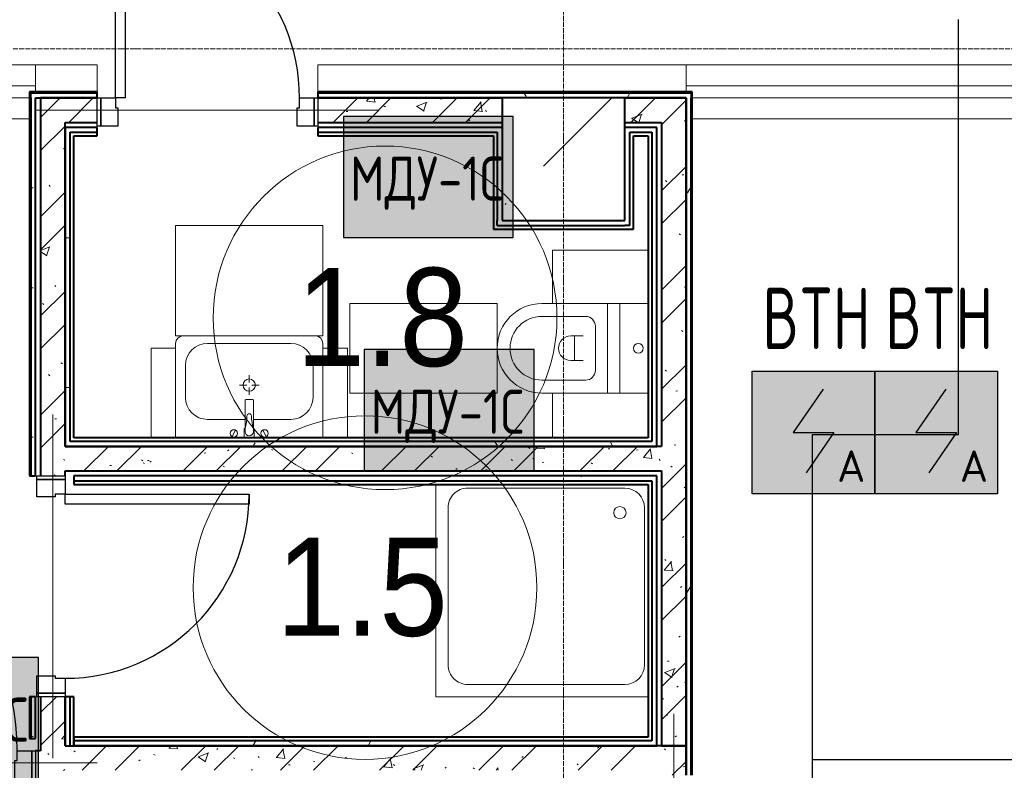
# Model space of a CAD drawing. Header units: millimetres. Extents: x -135639 to 224623, y -383017 to -59102.
# Tile 62 of 256: x 35980 to 39991, y -287056 to -283997. Entities that reach past the tile are written whole.
import ezdxf
from ezdxf.enums import TextEntityAlignment as Align

# ---------------------------------------------------------------- set-up
doc = ezdxf.new("R2010")
doc.units = ezdxf.units.MM
doc.linetypes.add('CONTINOUS', pattern=[0])
doc.linetypes.add('Линия сетки', pattern=[25, 20, -2.5, 0, -2.5])
for name, color, linetype, lineweight in [('A-000-M_MASS', 7, 'Continuous', 18), ('A-010-A_ROOM', 7, 'Continuous', 20), ('A-200-M_WALL', 7, 'Continuous', 18), ('A-200-M_WALL_INT', 7, 'Continuous', 18), ('A-200-M_WALL_PAT', 7, 'Continuous', 40), ('A-325-M_DOOR', 7, 'Continuous', 18), ('A-325-M_DOOR__FRAME', 7, 'Continuous', 30), ('A-325-M_DOOR_PANEL', 7, 'Continuous', 30), ('A-700-M_FFE', 7, 'Continuous', 18), ('M-520-M_DRAINAGE_FW', 7, 'Continuous', 18), ('S-280-M_COLUMN', 7, 'Continuous', 18), ('S-280-M_STRUCT_FRAME', 7, 'Continuous', 18), ('Z-030-M_GRID', 7, 'Continuous', 9), ('Арматура воздуховодов', 7, 'Continuous', 18), ('ОС', 5, 'Continuous', 25), ('ПС', 7, 'Continuous', 40), ('СС-011-ПОЖ-СИГНАЛИЗАЦИЯ', 1, 'Continuous', 30)]:
    doc.layers.add(name, color=color, linetype=linetype, lineweight=lineweight)
doc.layers.add('ССПС', color=5, linetype='Continuous')
doc.styles.add('1111', font='isocpeur.ttf')
doc.styles.add('Arial_2', font='arial.ttf', dxfattribs={"width": 0.9, "height": 400})
pattern_1 = [(50, (0, 0), (437.2423, -38.2536), [45.72, -502.92]), (355, (0, 0), (-84.5828, 458.5367), [36.576, -402.336]), (100.451, (36.44, -3.2), (352.662, 420.2802), [38.856, -427.416]), (46.184, (0, 121.9), (650.59, -100.9033), [68.58, -754.38]), (96.636, (54.2, 113.5), (569.766, 593.8263), [58.284, -641.125]), (351.184, (0, 121.9), (569.7716, 593.8214), [54.864, -603.504]), (21, (60.96, 91.44), (363.875, -245.4366), [45.72, -502.92]), (326, (60.96, 91.44), (148.3253, 442.0518), [36.576, -402.336]), (71.451, (91.3, 71), (512.201, 196.6115), [38.856, -427.416]), (37.5, (0, 0), (7.41278, 202.9318), [6.706, -390.754, 6.706, -401.726, -403.86]), (37.5, (0, 0), (7.41278, 202.9318), [-805.891, 6.706, -397.154]), (7.5, (0, 0), (160.36715, 240.43305), [6.706, -226.162, 6.706, -381.61, -153.924]), (7.5, (0, 0), (160.36715, 240.43305), [-621.182, 6.706, -147.218]), (327.5, (-135.94, 0), (325.41783, -13.7491), [6.706, -145.694, 6.706, -468.782, -630.936]), (327.5, (-135.94, 0), (325.41783, -13.7491), [-627.888, 6.706, -624.23]), (317.5, (-196.9, 0), (355.51, 61.0244), [6.706, -191.414, 6.706, -309.067, -448.056]), (317.5, (-196.9, 0), (355.51, 61.0244), [-513.893, 6.706, -441.35])]
pattern_2 = [(45, (0, 0), (-202.0558, 202.0558), []), (45, (134.7, 0), (-202.0558, 202.0558), [])]
pattern_3 = [(0, (0, 0), (812.8, 203.2), [67.056, -542.544, 67.056, -542.544, -3251.2]), (0, (0, 0), (812.8, 203.2), [-1219.2, 67.056, -1152.144, 67.056, -542.544, -1422.4]), (0, (0, 0), (812.8, 203.2), [-3048, 67.056, -339.344, 67.056, -948.944]), (120, (304.8, 101.6), (-582.37636, 602.30545), [67.056, -542.544, 67.056, -542.544, -3251.2]), (120, (304.8, 101.6), (-582.37636, 602.30545), [-1219.2, 67.056, -1152.144, 67.056, -542.544, -1422.4]), (120, (304.8, 101.6), (-582.37636, 602.30545), [-3048, 67.056, -339.344, 67.056, -948.944]), (240, (406.4, 508), (-230.42364, -805.50545), [67.056, -542.544, 67.056, -542.544, -3251.2]), (240, (406.4, 508), (-230.42364, -805.50545), [-1219.2, 67.056, -1152.144, 67.056, -542.544, -1422.4]), (240, (406.4, 508), (-230.42364, -805.50545), [-3048, 67.056, -339.344, 67.056, -948.944])]

# ---------------------------------------------------------------- blocks, each defined once
blk = doc.blocks.new('101_Дверь_Однопольная - _ПЧ_Мет_700х2000_Служеб помещения_EI30_Пр-4441080-B2_-11_400_')
at = {"layer": 'A-325-M_DOOR', "color": 253, "lineweight": 30, "true_color": 0xaaaaaa}
for p, q in [((-450, 50), (-435, 50)), ((-450, -65), (-450, 50)), ((-435, 50), (-435, -65)), ((435, -65), (435, 50)), ((435, 50), (450, 50)), ((450, 50), (450, -65)), ((-435, -65), (-450, -65)), ((450, -65), (435, -65))]:
    blk.add_line(p, q, dxfattribs=at)
at = {"layer": 'A-325-M_DOOR__FRAME', "color": 253, "true_color": 0xaaaaaa}
for p, q in [((-435, 50), (-375, 50)), ((-435, -65), (-435, 50)), ((-375, 50), (-375, 10)), ((375, 50), (435, 50)), ((375, 10), (375, 50)), ((435, 50), (435, -65)), ((-375, 10), (-365, 10)), ((-365, 10), (-365, -65)), ((365, 10), (375, 10)), ((365, -65), (365, 10)), ((-365, -65), (-435, -65)), ((435, -65), (365, -65))]:
    blk.add_line(p, q, dxfattribs=at)
at = {"layer": 'A-325-M_DOOR_PANEL', "color": 253, "true_color": 0xaaaaaa}
for p, q in [((-375, 800), (-335, 800)), ((-375, 50), (-375, 800)), ((-335, 800), (-335, 50)), ((-335, 50), (-375, 50))]:
    blk.add_line(p, q, dxfattribs=at)
blk.add_arc((-375, 50), 750, 0, 90, dxfattribs=at)
blk = doc.blocks.new('MR_Унитаз напольный - Санузел с ванной-2663540-B2_-11_400_')
at = {"layer": 'M-520-M_DRAINAGE_FW', "color": 253, "true_color": 0xaaaaaa}
for p, q in [((-182.5, 0), (-182.5, 267.5)), ((-130, 267.5), (-130, 90)), ((130, 90), (130, 267.5)), ((182.5, 267.5), (182.5, 0)), ((-50, 150), (-50, 100)), ((-50, 135), (50, 135)), ((50, 100), (50, 150)), ((-90, 50), (90, 50)), ((182.5, 0), (-182.5, 0)), ((-182.5, -50), (-182.5, 0)), ((-182.5, 0), (182.5, 0)), ((182.5, 0), (182.5, -50)), ((-182.5, -50), (182.5, -50)), ((-182.5, -165), (-182.5, -50)), ((182.5, -50), (-182.5, -50)), ((182.5, -50), (182.5, -165))]:
    blk.add_line(p, q, dxfattribs=at)
for centre, radius, start, end in [((0, 267.5), 182.5, 0, 180), ((0, 267.5), 130, 360, 180), ((0, 150), 50, 360, 180), ((-90, 90), 40, 180, 270), ((90, 90), 40, 270, 360), ((0, -125), 20, 360, 180), ((0, -125), 20, 180, 360)]:
    blk.add_arc(centre, radius, start, end, dxfattribs=at)
blk = doc.blocks.new('MR_Зона обслуживания - MR_Зона обслуживания-2663541-B2_-11_400_')
at = {"layer": 'A-700-M_FFE', "color": 253, "lineweight": 9, "true_color": 0xaaaaaa}
for p, q in [((182.5, 600), (-182.5, 600)), ((-182.5, 600), (-182.5, 0)), ((182.5, 0), (182.5, 600)), ((-182.5, 0), (182.5, 0))]:
    blk.add_line(p, q, dxfattribs=at)
blk = doc.blocks.new('MR_Зона обслуживания - MR_Зона обслуживания-2663542-B2_-11_400_')
at = {"layer": 'A-700-M_FFE', "color": 253, "lineweight": 9, "true_color": 0xaaaaaa}
for p, q in [((108.75, 425), (-108.75, 425)), ((108.75, 35), (108.75, 425))]:
    blk.add_line(p, q, dxfattribs=at)
blk = doc.blocks.new('MR_Зона обслуживания - MR_Зона обслуживания-V34-B2_-11_400_')
at = {"layer": 'A-700-M_FFE', "color": 253, "lineweight": 9, "true_color": 0xaaaaaa}
blk.add_line((108.75, 425), (-73.75, 425), dxfattribs=at)
blk = doc.blocks.new('A_PLU_WashingBath - A_PLU_WashingBath-2663543-B2_-11_400_')
at = {"layer": 'M-520-M_DRAINAGE_FW', "color": 253, "true_color": 0xaaaaaa}
for p, q in [((450, 450), (-415, 450)), ((450, -415), (450, 450)), ((-320, 400), (320, 400)), ((-400, -320), (-400, 320)), ((400, 320), (400, -320)), ((320, -400), (-320, -400))]:
    blk.add_line(p, q, dxfattribs=at)
blk.add_circle((-300, -300), 25, dxfattribs=at)
for centre, start, end in [((-320, 320), 90, 180), ((320, 320), 360, 90), ((-320, -320), 180, 270), ((320, -320), 270, 0)]:
    blk.add_arc(centre, 80, start, end, dxfattribs=at)
blk = doc.blocks.new('MR_Тумба-Умывальник с зеркалом - Тумба-умывальник_600-2663521-B2_-11_400_')
at = {"layer": 'M-520-M_DRAINAGE_FW', "color": 253, "true_color": 0xaaaaaa}
for p, q in [((-300, 400), (-300, 420)), ((-170, 420), (170, 420)), ((300, 420), (300, 400)), ((-260, 200), (-260, 330)), ((260, 330), (260, 200)), ((0, 290), (0, 260)), ((-10, 250), (-40, 250)), ((40, 250), (10, 250)), ((0, 210), (0, 240)), ((-17, 73.1), (-17, 187.9)), ((-14, 190.9), (14, 190.9)), ((17, 187.9), (17, 73.1)), ((-17, 110), (-170, 110)), ((170, 110), (17, 110)), ((-69.7, 39.8), (-55.6, 66.3)), ((-20, 73.1), (-17, 73.1)), ((-20, 35), (-20, 73.1)), ((-17, 60), (-17, 73.1)), ((17, 73.1), (17, 60)), ((17, 73.1), (20, 73.1)), ((20, 73.1), (20, 35)), ((69.7, 39.8), (55.6, 66.3)), ((-300, 20), (300, 20))]:
    blk.add_line(p, q, dxfattribs=at)
for centre, radius, start, end in [((-270, 420), 30, 90, 180), ((270, 420), 30, 0, 90), ((-170, 330), 90, 90, 180), ((170, 330), 90, 0, 90), ((0, 250), 25, 360, 180), ((0, 250), 25, 180, 360), ((-170, 200), 90, 180, 270), ((-14, 187.9), 3, 90, 180), ((14, 187.9), 3, 0, 90), ((170, 200), 90, 270, 0), ((-217.6, 129.9), 208.5, 344.1823, 358.4054), ((0, 124.1), 9.19, 0, 180), ((217.6, 129.9), 208.5, 181.5946, 195.8177), ((-62.7, 53.1), 15, 0, 180), ((-62.7, 53.1), 15, 180, 0), ((0, 60), 17, 180, 0), ((62.7, 53.1), 15, 0, 180), ((62.7, 53.1), 15, 180, 0)]:
    blk.add_arc(centre, radius, start, end, dxfattribs=at)
blk = doc.blocks.new('MR_Зона обслуживания - MR_Зона обслуживания-2663526-B2_-11_400_')
at = {"layer": 'A-700-M_FFE', "color": 253, "lineweight": 9, "true_color": 0xaaaaaa}
for p, q in [((300, 450), (-300, 450)), ((-300, 450), (-300, 0)), ((300, 0), (300, 450)), ((-300, 0), (300, 0))]:
    blk.add_line(p, q, dxfattribs=at)
blk = doc.blocks.new('MR_Зона обслуживания - MR_Зона обслуживания-2663527-B2_-11_400_')
at = {"layer": 'A-700-M_FFE', "color": 253, "lineweight": 9, "true_color": 0xaaaaaa}
for p, q in [((50, 400), (-50, 400)), ((-50, 400), (-50, 35)), ((50, 35), (50, 400))]:
    blk.add_line(p, q, dxfattribs=at)
blk = doc.blocks.new('101_Дверь_Однопольная - _ПЧ_Мет_1000х2000_Блок кладовых_EI60_Пр-4441449-B2_-11_400_')
at = {"layer": 'A-325-M_DOOR', "color": 253, "lineweight": 30, "true_color": 0xaaaaaa}
for p, q in [((-600, 50), (-585, 50)), ((-600, -65), (-600, 50)), ((-585, 50), (-585, -65)), ((585, -65), (585, 50)), ((585, 50), (600, 50)), ((600, 50), (600, -65)), ((-585, -65), (-600, -65)), ((600, -65), (585, -65))]:
    blk.add_line(p, q, dxfattribs=at)
at = {"layer": 'A-325-M_DOOR__FRAME', "color": 253, "true_color": 0xaaaaaa}
for p, q in [((-585, 50), (-525, 50)), ((-585, -65), (-585, 50)), ((-525, 50), (-525, 10)), ((525, 50), (585, 50)), ((525, 10), (525, 50)), ((585, 50), (585, -65)), ((-525, 10), (-515, 10)), ((-515, 10), (-515, -65)), ((515, 10), (525, 10)), ((515, -65), (515, 10)), ((-515, -65), (-585, -65)), ((585, -65), (515, -65))]:
    blk.add_line(p, q, dxfattribs=at)
at = {"layer": 'A-325-M_DOOR_PANEL', "color": 253, "true_color": 0xaaaaaa}
for p, q in [((-525, 1100), (-485, 1100)), ((-525, 50), (-525, 1100)), ((-485, 1100), (-485, 50)), ((-485, 50), (-525, 50))]:
    blk.add_line(p, q, dxfattribs=at)
blk.add_arc((-525, 50), 1050, 0, 90, dxfattribs=at)
blk = doc.blocks.new('ПР - _ПЧ_1200_100_Оп250-0_Шаг300_Арм16_Арм10-3255154-B2_-11_400_')
at = {"layer": 'S-280-M_STRUCT_FRAME', "color": 21, "true_color": 0xffaaaa}
for p, q in [((-600, 0), (850, 0)), ((-515, 0), (515, 0)), ((-515, 0), (515, 0)), ((600, 0), (850, 0))]:
    blk.add_line(p, q, dxfattribs=at)
blk = doc.blocks.new('ПР - _ПЧ_900_100_Оп250-250_Шаг300_Арм16_Арм10-3240666-B2_-11_400_')
at = {"layer": 'S-280-M_STRUCT_FRAME', "color": 21, "true_color": 0xffaaaa}
for p, q in [((-700, 0), (700, 0)), ((-700, 0), (-450, 0)), ((-365, 0), (365, 0)), ((-365, 0), (365, 0)), ((450, 0), (700, 0))]:
    blk.add_line(p, q, dxfattribs=at)
blk = doc.blocks.new('ПР - _ПЧ_900_100_Оп250-250_Шаг300_Арм16_Арм10-V58-B2_-11_400_')
at = {"layer": 'S-280-M_STRUCT_FRAME', "color": 21, "true_color": 0xffaaaa}
for p, q in [((-700, 0), (-680, 0)), ((-700, 0), (700, 0)), ((-700, 0), (-450, 0)), ((-365, 0), (365, 0)), ((-365, 0), (365, 0)), ((450, 0), (700, 0))]:
    blk.add_line(p, q, dxfattribs=at)
blk = doc.blocks.new('ПР - _ПЧ_1100_100_Оп250-250_Шаг300_Арм16_Арм10-3241043-B2_-11_400_')
at = {"layer": 'S-280-M_STRUCT_FRAME', "color": 21, "true_color": 0xffaaaa}
for p, q in [((-800, 0), (800, 0)), ((-800, 0), (-550, 0)), ((-465, 0), (465, 0)), ((-465, 0), (465, 0)), ((550, 0), (800, 0))]:
    blk.add_line(p, q, dxfattribs=at)
blk = doc.blocks.new('CP_ДШ_Hanytex_TopJoint 24C - CP_ДШ_Hanytex_TopJoint 24C-3950246-B2_-11_400_')
at = {"layer": 'A-000-M_MASS', "color": 253, "true_color": 0xaaaaaa}
for p, q in [((1200, 110), (0, 110)), ((1200, 110), (1200, 0)), ((1200, 25), (0, 25)), ((0, 25), (0, -25)), ((0, -25), (0, 25)), ((1200, 0), (1200, 25)), ((0, -25), (1175, -25)), ((1175.3, -110), (0, -110))]:
    blk.add_line(p, q, dxfattribs=at)
blk = doc.blocks.new('CP_ДШ_Hanytex_TopJoint 24C - CP_ДШ_Hanytex_TopJoint 24C-3950247-B2_-11_400_')
at = {"layer": 'A-000-M_MASS', "color": 253, "true_color": 0xaaaaaa}
for p, q in [((0, 0), (0, 110)), ((2850, 110), (0, 110)), ((2850, 25), (0, 25)), ((0, 25), (0, 0)), ((2850, -25), (2850, 25)), ((2850, 25), (2850, -25)), ((25, -25), (1550, -25)), ((1550, -110), (24.8, -110)), ((2850, -110), (1600, -110))]:
    blk.add_line(p, q, dxfattribs=at)
blk = doc.blocks.new('CP_ДШ_Hanytex_TopJoint 24C_Половина - CP_ДШ_Hanytex_TopJoint 24C_Половина-3657793-B2_-11_400_')
at = {"layer": 'A-000-M_MASS', "color": 253, "true_color": 0xaaaaaa}
for p, q in [((0, 0), (0, 110)), ((250, 110), (0, 110)), ((250, 110), (250, 0))]:
    blk.add_line(p, q, dxfattribs=at)
blk = doc.blocks.new('CP_ДШ_Hanytex_TopJoint 24C_Половина - CP_ДШ_Hanytex_TopJoint 24C_Половина-3658074-B2_-11_400_')
at = {"layer": 'A-000-M_MASS', "color": 253, "true_color": 0xaaaaaa}
for p, q in [((0, 0), (0, 110)), ((1500, 110), (0, 110)), ((1500, 110), (1500, 0))]:
    blk.add_line(p, q, dxfattribs=at)
blk = doc.blocks.new('135_SLK_GD_AR_rvt-1-B2_-11_400_')
at = {"layer": 'A-200-M_WALL_PAT', "lineweight": 9, "true_color": 0xaaaaaa}
h = blk.add_hatch(dxfattribs=at)
h.set_pattern_fill('FP_4', color=253, style=0, pattern_type=2)
h.set_pattern_definition(pattern_3)
h.paths.add_polyline_path([(47270, 77400), (47270, 77420), (45750, 77420), (45750, 77400), (47250, 77400)])
h.paths.add_polyline_path([(44600, 77400), (44850, 77400), (44850, 77420), (44580, 77420), (44580, 77400)])
h = blk.add_hatch(dxfattribs=at)
h.set_pattern_fill('FP_4', color=253, style=0, pattern_type=2)
h.set_pattern_definition(pattern_3)
h.paths.add_polyline_path([(44600, 74790), (44600, 74960), (44580, 74960), (44580, 74790)])
h.paths.add_polyline_path([(44580, 75860), (44600, 75860), (44600, 77400), (44580, 77400), (44580, 76192.6)])
h = blk.add_hatch(dxfattribs=at)
h.set_pattern_fill('FP_1', color=253, style=0, pattern_type=2)
h.set_pattern_definition(pattern_1)
h.paths.add_polyline_path([(44720, 74760), (44720, 74960), (44620, 74960), (44620, 74760)])
h.paths.add_polyline_path([(44620, 75860), (44720, 75860), (44720, 77400), (44620, 77400), (44620, 76192.6)])
h = blk.add_hatch(dxfattribs=at)
h.set_pattern_fill('FP_2', color=253, style=0, pattern_type=2)
h.set_pattern_definition(pattern_2)
h.paths.add_polyline_path([(44720, 74760), (44720, 74960), (44620, 74960), (44620, 74760)])
h.paths.add_polyline_path([(44620, 75860), (44720, 75860), (44720, 77400), (44620, 77400), (44620, 76192.6)])
h = blk.add_hatch(dxfattribs=at)
h.set_pattern_fill('FP_1', color=253, style=0, pattern_type=2)
h.set_pattern_definition(pattern_1)
h.paths.add_polyline_path([(45750, 77300), (46500, 77300), (46500, 77400), (45750, 77400)])
h.paths.add_polyline_path([(44850, 77300), (44850, 77400), (44720, 77400), (44720, 77300)])
h = blk.add_hatch(dxfattribs=at)
h.set_pattern_fill('FP_2', color=253, style=0, pattern_type=2)
h.set_pattern_definition(pattern_2)
h.paths.add_polyline_path([(45750, 77300), (46500, 77300), (46500, 77400), (45750, 77400)])
h.paths.add_polyline_path([(44850, 77300), (44850, 77400), (44720, 77400), (44720, 77300)])
h = blk.add_hatch(dxfattribs=at)
h.set_pattern_fill('FP_1', color=253, style=0, pattern_type=2)
h.set_pattern_definition(pattern_1)
h.paths.add_polyline_path([(47170.2, 77300), (47250, 77300), (47250, 77400), (47000, 77400), (47000, 77300), (47150, 77300)])
h = blk.add_hatch(dxfattribs=at)
h.set_pattern_fill('FP_2', color=253, style=0, pattern_type=2)
h.set_pattern_definition(pattern_2)
h.paths.add_polyline_path([(47170.2, 77300), (47250, 77300), (47250, 77400), (47000, 77400), (47000, 77300), (47150, 77300)])
h = blk.add_hatch(dxfattribs=at)
h.set_pattern_fill('FP_4', color=253, style=0, pattern_type=2)
h.set_pattern_definition(pattern_3)
h.paths.add_polyline_path([(47250, 72970), (47270, 72970), (47270, 73540), (47250, 73540), (47250, 73528.2)])
h.paths.add_polyline_path([(47250, 74640), (47270, 74640), (47270, 77400), (47250, 77400), (47250, 74760)])
h = blk.add_hatch(dxfattribs=at)
h.set_pattern_fill('FP_1', color=253, style=0, pattern_type=2)
h.set_pattern_definition(pattern_1)
h.paths.add_polyline_path([(47170.2, 74760), (47250, 74760), (47250, 77300), (47150, 77300), (47150, 74760)])
h = blk.add_hatch(dxfattribs=at)
h.set_pattern_fill('FP_2', color=253, style=0, pattern_type=2)
h.set_pattern_definition(pattern_2)
h.paths.add_polyline_path([(47170.2, 74760), (47250, 74760), (47250, 77300), (47150, 77300), (47150, 74760)])
h = blk.add_hatch(dxfattribs=at)
h.set_pattern_fill('FP_4', color=253, style=0, pattern_type=2)
h.set_pattern_definition(pattern_3)
h.paths.add_polyline_path([(44740, 75980), (44740, 77260), (44720, 77260), (44720, 75980)])
h = blk.add_hatch(dxfattribs=at)
h.set_pattern_fill('FP_4', color=253, style=0, pattern_type=2)
h.set_pattern_definition(pattern_3)
h.paths.add_polyline_path([(46500, 76900), (46500, 77280), (46480, 77280), (46480, 76900)])
h = blk.add_hatch(dxfattribs=at)
h.set_pattern_fill('FP_4', color=253, style=0, pattern_type=2)
h.set_pattern_definition(pattern_3)
h.paths.add_polyline_path([(47130, 76000), (47130, 77280), (47110, 77280), (47110, 76000)])
h = blk.add_hatch(dxfattribs=at)
h.set_pattern_fill('FP_1', color=253, style=0, pattern_type=2)
h.set_pattern_definition(pattern_1)
h.paths.add_polyline_path([(46476.9, 75880), (47150, 75880), (47150, 75980), (44720, 75980), (44720, 75880), (45783.7, 75880)])
h = blk.add_hatch(dxfattribs=at)
h.set_pattern_fill('FP_2', color=253, style=0, pattern_type=2)
h.set_pattern_definition(pattern_2)
h.paths.add_polyline_path([(46476.9, 75880), (47150, 75880), (47150, 75980), (44720, 75980), (44720, 75880), (45783.7, 75880)])
h = blk.add_hatch(dxfattribs=at)
h.set_pattern_fill('FP_4', color=253, style=0, pattern_type=2)
h.set_pattern_definition(pattern_3)
h.paths.add_polyline_path([(47130, 75980), (47130, 76000), (44740, 76000), (44740, 75980), (46476.9, 75980)])
h = blk.add_hatch(dxfattribs=at)
h.set_pattern_fill('FP_4', color=253, style=0, pattern_type=2)
h.set_pattern_definition(pattern_3)
h.paths.add_polyline_path([(47110, 75840), (47110, 75860), (44755, 75860), (44755, 75840), (47095, 75840)])
h = blk.add_hatch(dxfattribs=at)
h.set_pattern_fill('FP_4', color=253, style=0, pattern_type=2)
h.set_pattern_definition(pattern_3)
h.paths.add_polyline_path([(47110, 74780), (47130, 74780), (47130, 75860), (47110, 75860), (47110, 74795)])
h = blk.add_hatch(dxfattribs=at)
h.set_pattern_fill('FP_4', color=253, style=0, pattern_type=2)
h.set_pattern_definition(pattern_3)
h.paths.add_polyline_path([(44740, 74760), (44740, 74960), (44720, 74960), (44720, 74760)])
h = blk.add_hatch(dxfattribs=at)
h.set_pattern_fill('FP_4', color=253, style=0, pattern_type=2)
h.set_pattern_definition(pattern_3)
h.paths.add_polyline_path([(47130, 74760), (47130, 74780), (44755, 74780), (44755, 74760), (46476.9, 74760)])
h = blk.add_hatch(dxfattribs=at)
h.set_pattern_fill('FP_1', color=253, style=0, pattern_type=2)
h.set_pattern_definition(pattern_1)
h.paths.add_polyline_path([(44620, 72720), (44720, 72720), (44720, 74760), (44620, 74760), (44620, 73528.2)])
h = blk.add_hatch(dxfattribs=at)
h.set_pattern_fill('FP_2', color=253, style=0, pattern_type=2)
h.set_pattern_definition(pattern_2)
h.paths.add_polyline_path([(44620, 72720), (44720, 72720), (44720, 74760), (44620, 74760), (44620, 73528.2)])
h = blk.add_hatch(dxfattribs=at)
h.set_pattern_fill('FP_1', color=253, style=0, pattern_type=2)
h.set_pattern_definition(pattern_1)
h.paths.add_polyline_path([(47150, 74660), (47150, 74760), (44720, 74760), (44720, 74660), (46476.9, 74660)])
h = blk.add_hatch(dxfattribs=at)
h.set_pattern_fill('FP_2', color=253, style=0, pattern_type=2)
h.set_pattern_definition(pattern_2)
h.paths.add_polyline_path([(47150, 74660), (47150, 74760), (44720, 74760), (44720, 74660), (46476.9, 74660)])
h = blk.add_hatch(dxfattribs=at)
h.set_pattern_fill('FP_1', color=253, style=0, pattern_type=2)
h.set_pattern_definition(pattern_1)
h.paths.add_polyline_path([(47250, 72970), (47250, 73540), (47150, 73540), (47150, 72970), (47170.2, 72970)])
h.paths.add_polyline_path([(47150, 74640), (47250, 74640), (47250, 74760), (47150, 74760), (47150, 74660)])
h = blk.add_hatch(dxfattribs=at)
h.set_pattern_fill('FP_2', color=253, style=0, pattern_type=2)
h.set_pattern_definition(pattern_2)
h.paths.add_polyline_path([(47250, 72970), (47250, 73540), (47150, 73540), (47150, 72970), (47170.2, 72970)])
h.paths.add_polyline_path([(47150, 74640), (47250, 74640), (47250, 74760), (47150, 74760), (47150, 74660)])
at = {"layer": 'A-200-M_WALL', "color": 253, "lineweight": 40, "true_color": 0xaaaaaa}
for p, q in [((44850, 77420), (44580, 77420)), ((44580, 77400), (44580, 77420)), ((47270, 77420), (45750, 77420)), ((47270, 77420), (47270, 77400)), ((44580, 77400), (44580, 75860)), ((44850, 77400), (44720, 77400)), ((44720, 77400), (44850, 77400)), ((46500, 77400), (45750, 77400)), ((45750, 77400), (46500, 77400)), ((47270, 74640), (47270, 77400)), ((44720, 77260), (44720, 77245)), ((44740, 77260), (44850, 77260)), ((44740, 77245), (44740, 77260)), ((45750, 77260), (46465, 77260)), ((46465, 77260), (46480, 77260)), ((46480, 77260), (46480, 76900)), ((47020, 76880), (47020, 77260)), ((47020, 77260), (47035, 77260)), ((47035, 77260), (47095, 77260)), ((47095, 77260), (47110, 77260)), ((47110, 77260), (47110, 76015)), ((44720, 75980), (44720, 77245)), ((44720, 77245), (44720, 75980)), ((44740, 76000), (44740, 77245)), ((46480, 76880), (46480, 76900)), ((46480, 76880), (47000, 76880)), ((47020, 76880), (47000, 76880)), ((47110, 76015), (47110, 76000)), ((44755, 76000), (44740, 76000)), ((44740, 75980), (44755, 75980)), ((47110, 76000), (44755, 76000)), ((47130, 75980), (44755, 75980)), ((44755, 75980), (47130, 75980)), ((44755, 75840), (47095, 75840)), ((47095, 75840), (47110, 75840)), ((47110, 75840), (47110, 74795)), ((44580, 74960), (44580, 74790)), ((44720, 74760), (44720, 74960)), ((44720, 74960), (44720, 74760)), ((44740, 74760), (44740, 74960)), ((47110, 74780), (44755, 74780)), ((47110, 74795), (47110, 74780)), ((44720, 74760), (44740, 74760)), ((44740, 74760), (44755, 74760)), ((47130, 74760), (44755, 74760)), ((44755, 74760), (47130, 74760)), ((47250, 74640), (47250, 74760)), ((47250, 74760), (47250, 74640))]:
    blk.add_line(p, q, dxfattribs=at)
at = {"layer": 'A-200-M_WALL_INT', "color": 253, "lineweight": 40, "true_color": 0xaaaaaa}
for p, q in [((44850, 77425), (44575, 77425)), ((44575, 77425), (44575, 77420)), ((44575, 77420), (44575, 77400)), ((44850, 77400), (44850, 77425)), ((47275, 77425), (45750, 77425)), ((45750, 77425), (45750, 77400)), ((47275, 77420), (47275, 77425)), ((47275, 77400), (47275, 77420)), ((44575, 77400), (44575, 75860)), ((44600, 77400), (44720, 77400)), ((44600, 75860), (44600, 77400)), ((44620, 77400), (44620, 75860)), ((44720, 77400), (44620, 77400)), ((47250, 77400), (47000, 77400)), ((47000, 77400), (47250, 77400)), ((47250, 77300), (47250, 77400)), ((47250, 77400), (47250, 74760)), ((47275, 74640), (47275, 77400)), ((44720, 77245), (44720, 77300)), ((44720, 77300), (44850, 77300)), ((45750, 77300), (46500, 77300)), ((47000, 77300), (47150, 77300)), ((47150, 77300), (47150, 75980)), ((47250, 74760), (47250, 77300)), ((44850, 77280), (44720, 77280)), ((44720, 77280), (44720, 77260)), ((44850, 77245), (44850, 77280)), ((46465, 77280), (45750, 77280)), ((45750, 77280), (45750, 77245)), ((46480, 77280), (46465, 77280)), ((46500, 77280), (46480, 77280)), ((47020, 77280), (47000, 77280)), ((47035, 77280), (47020, 77280)), ((47095, 77280), (47035, 77280)), ((47110, 77280), (47095, 77280)), ((47130, 77280), (47110, 77280)), ((47130, 76015), (47130, 77280)), ((44755, 77245), (44850, 77245)), ((44755, 76015), (44755, 77245)), ((45750, 77245), (46465, 77245)), ((46465, 77245), (46465, 76900)), ((47035, 76865), (47035, 77245)), ((47035, 77245), (47095, 77245)), ((47095, 77245), (47095, 76015)), ((46465, 76900), (46465, 76880)), ((46465, 76880), (46465, 76865)), ((46465, 76865), (47000, 76865)), ((47000, 76865), (47020, 76865)), ((47020, 76865), (47035, 76865)), ((47095, 76015), (44755, 76015)), ((47130, 76000), (47130, 76015)), ((44755, 75980), (44720, 75980)), ((44720, 75980), (44740, 75980)), ((47130, 75980), (47130, 76000)), ((47150, 75980), (47130, 75980)), ((44575, 75860), (44600, 75860)), ((44720, 75860), (44720, 75880)), ((44720, 75880), (47150, 75880)), ((47095, 75860), (44755, 75860)), ((44755, 75860), (44755, 75825)), ((47110, 75860), (47095, 75860)), ((47130, 75860), (47110, 75860)), ((47130, 74795), (47130, 75860)), ((47150, 75880), (47150, 74760)), ((44755, 75825), (47095, 75825)), ((47095, 75825), (47095, 74795)), ((44600, 74960), (44575, 74960)), ((44575, 74960), (44575, 74790)), ((44600, 74790), (44600, 74960)), ((44620, 74960), (44620, 74760)), ((44755, 74960), (44720, 74960)), ((44755, 74760), (44755, 74960)), ((44575, 74790), (44600, 74790)), ((47095, 74795), (44755, 74795)), ((44755, 74795), (44755, 74760)), ((47130, 74780), (47130, 74795)), ((47130, 74760), (47130, 74780)), ((44620, 74740), (44600, 74740)), ((44620, 74760), (44620, 74740)), ((47150, 74760), (47130, 74760)), ((47250, 74760), (47150, 74760)), ((47150, 74760), (47250, 74760))]:
    blk.add_line(p, q, dxfattribs=at)
at = {"layer": 'A-000-M_MASS', "color": 253, "lineweight": 18, "true_color": 0xaaaaaa}
for name, p in [('CP_ДШ_Hanytex_TopJoint 24C - CP_ДШ_Hanytex_TopJoint 24C-3950246-B2_-11_400_', (43400, 77425)), ('CP_ДШ_Hanytex_TopJoint 24C_Половина - CP_ДШ_Hanytex_TopJoint 24C_Половина-3657793-B2_-11_400_', (44600, 77425)), ('CP_ДШ_Hanytex_TopJoint 24C_Половина - CP_ДШ_Hanytex_TopJoint 24C_Половина-3658074-B2_-11_400_', (45750, 77425)), ('CP_ДШ_Hanytex_TopJoint 24C - CP_ДШ_Hanytex_TopJoint 24C-3950247-B2_-11_400_', (47250, 77425))]:
    blk.add_blockref(name, p, dxfattribs=at)
at = {"layer": 'A-325-M_DOOR', "color": 253, "lineweight": 18, "true_color": 0xaaaaaa}
for name, p in [('101_Дверь_Однопольная - _ПЧ_Мет_700х2000_Служеб помещения_EI30_Пр-4441080-B2_-11_400_', (45300, 77350)), ('101_Дверь_Однопольная - _ПЧ_Мет_1000х2000_Блок кладовых_EI60_Пр-4441449-B2_-11_400_', (44000, 74690))]:
    blk.add_blockref(name, p, dxfattribs=at)
at = {"layer": 'A-325-M_DOOR', "color": 253, "lineweight": 18, "true_color": 0xaaaaaa, "rotation": 269.9999999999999}
blk.add_blockref('101_Дверь_Однопольная - _ПЧ_Мет_700х2000_Служеб помещения_EI30_Пр-4441080-B2_-11_400_', (44670, 75410), dxfattribs=at)
at = {"layer": 'A-700-M_FFE', "color": 253, "lineweight": 18, "true_color": 0xaaaaaa}
for name, p in [('MR_Зона обслуживания - MR_Зона обслуживания-2663526-B2_-11_400_', (45470, 76430)), ('MR_Зона обслуживания - MR_Зона обслуживания-2663527-B2_-11_400_', (45120, 75980)), ('MR_Зона обслуживания - MR_Зона обслуживания-2663527-B2_-11_400_', (45820, 75980))]:
    blk.add_blockref(name, p, dxfattribs=at)
at = {"layer": 'A-700-M_FFE', "color": 253, "lineweight": 18, "true_color": 0xaaaaaa, "rotation": 89.99999999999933}
for name, p in [('MR_Зона обслуживания - MR_Зона обслуживания-2663542-B2_-11_400_', (47130, 76671.2)), ('MR_Зона обслуживания - MR_Зона обслуживания-2663541-B2_-11_400_', (46480, 76380)), ('MR_Зона обслуживания - MR_Зона обслуживания-V34-B2_-11_400_', (47130, 76088.7))]:
    blk.add_blockref(name, p, dxfattribs=at)
at = {"layer": 'M-520-M_DRAINAGE_FW', "color": 253, "lineweight": 18, "true_color": 0xaaaaaa}
for name, p, rotation in [('MR_Унитаз напольный - Санузел с ванной-2663540-B2_-11_400_', (46930, 76380), 89.99999999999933), ('A_PLU_WashingBath - A_PLU_WashingBath-2663543-B2_-11_400_', (46680, 75410), 180)]:
    blk.add_blockref(name, p, dxfattribs=dict(at, rotation=rotation))
blk.add_blockref('MR_Тумба-Умывальник с зеркалом - Тумба-умывальник_600-2663521-B2_-11_400_', (45470, 75980), dxfattribs=at)
at = {"layer": 'S-280-M_STRUCT_FRAME', "color": 253, "lineweight": 18, "true_color": 0xaaaaaa}
for name, p in [('ПР - _ПЧ_900_100_Оп250-250_Шаг300_Арм16_Арм10-V58-B2_-11_400_', (45300, 77350)), ('ПР - _ПЧ_1200_100_Оп250-0_Шаг300_Арм16_Арм10-3255154-B2_-11_400_', (44000, 74690))]:
    blk.add_blockref(name, p, dxfattribs=at)
at = {"layer": 'S-280-M_STRUCT_FRAME', "color": 253, "lineweight": 18, "true_color": 0xaaaaaa, "rotation": 269.9999999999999}
for name, p in [('ПР - _ПЧ_900_100_Оп250-250_Шаг300_Арм16_Арм10-3240666-B2_-11_400_', (44670, 75410)), ('ПР - _ПЧ_1100_100_Оп250-250_Шаг300_Арм16_Арм10-3241043-B2_-11_400_', (47200, 74090))]:
    blk.add_blockref(name, p, dxfattribs=at)
blk = doc.blocks.new('Бетон-Прямоугольная-Колонна - CLM_Подземные этажи_В50-500х500-V263-B2_-11_400_')
at = {"layer": 'S-280-M_COLUMN', "lineweight": 9, "true_color": 0xaaaaaa}
h = blk.add_hatch(dxfattribs=at)
h.set_pattern_fill('FP_140', color=253, style=0, pattern_type=2)
h.set_pattern_definition([(45, (-46750, -77150), (-628.618, 628.618), []), (45, (-46121.4, -77150), (-628.618, 628.618), [1111.25, -222.25, 6.706, -215.544])])
h.paths.add_polyline_path([(-250, -250), (250, -250), (250, 250), (-250, 250)])
at = {"layer": 'S-280-M_COLUMN', "color": 253, "lineweight": 40, "true_color": 0xaaaaaa}
for p, q in [((250, 250), (-250, 250)), ((-250, 250), (-250, -250)), ((250, -250), (250, 250)), ((-250, -250), (250, -250))]:
    blk.add_line(p, q, dxfattribs=at)
blk = doc.blocks.new('135_SLK_K1-2-3_KR_rvt-1-B2_-11_400_')
at = {"layer": 'S-280-M_COLUMN', "color": 253, "lineweight": 18, "true_color": 0xaaaaaa}
blk.add_blockref('Бетон-Прямоугольная-Колонна - CLM_Подземные этажи_В50-500х500-V263-B2_-11_400_', (46750, 77150), dxfattribs=at)
blk = doc.blocks.new('050_Марка_Помещение - Номер-620969-B2_-11_400_')
at = {"layer": 'A-010-A_ROOM', "color": 253, "true_color": 0xaaaaaa}
blk.add_circle((0, 0), 3.5, dxfattribs=at)
blk = doc.blocks.new('-2 этаж')
at = {"layer": 'Z-030-M_GRID', "color": 253, "linetype": 'Линия сетки', "true_color": 0xaaaaaa}
for p, q in [((305842.3, -369625.5), (305842.3, -260674.5)), ((415039.2, -272327.3), (255409.4, -272327.3))]:
    blk.add_line(p, q, dxfattribs=at)
at = {"lineweight": 5}
for name in ['135_SLK_GD_AR_rvt-1-B2_-11_400_', '135_SLK_K1-2-3_KR_rvt-1-B2_-11_400_']:
    blk.add_blockref(name, (259092.3, -349927.3), dxfattribs=at)
at = {"layer": 'A-010-A_ROOM', "color": 253, "true_color": 0xaaaaaa, "xscale": 199.9999999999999, "yscale": 199.9999999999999, "zscale": 199.9999999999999}
for p in [(305115.7, -273423.4), (305034, -274522.6)]:
    blk.add_blockref('050_Марка_Помещение - Номер-620969-B2_-11_400_', p, dxfattribs=at)
at = {"layer": 'A-010-A_ROOM', "color": 253, "lineweight": 9, "true_color": 0xaaaaaa, "char_height": 400, "width": 865.822, "attachment_point": 1, "style": 'Arial_2'}
for s, insert in [('1.8', (304754.3, -273219.9)), ('1.5', (304672.7, -274319.2))]:
    blk.add_mtext(s, dxfattribs=dict(at, insert=insert))
blk = doc.blocks.new('*U4706')
at = {"lineweight": 35, "true_color": 0xffffff}
h = blk.add_hatch(color=7, dxfattribs=at)
h.dxf.hatch_style = 1
h.paths.add_polyline_path([(0, 499.6), (0, 0), (499.6, 0), (499.6, 499.6)])
at = {"color": 1, "linetype": 'ByBlock', "lineweight": -2}
for p, q in [((289.5, 426.3), (166.9, 249.8)), ((166.9, 249.8), (332.7, 249.8)), ((332.7, 249.8), (219.3, 86.3))]:
    blk.add_line(p, q, dxfattribs=at)
at = {"color": 1, "linetype": 'ByBlock', "lineweight": -2, "ltscale": 0.1}
blk.add_lwpolyline([(0, 499.6), (499.6, 499.6), (499.6, 0), (0, 0)], close=True, dxfattribs=at)
at = {"color": 1, "linetype": 'ByBlock', "lineweight": -2, "ltscale": 1000, "style": '1111'}
blk.add_text('A', height=128.1, dxfattribs=at).set_placement((403.4, 49.2), align=Align.CENTER)
at = {"color": 0, "linetype": 'ByBlock', "lineweight": -2, "style": '1111'}
blk.add_attdef('INDEX', (-63.3, -234.7), '', height=125, dxfattribs=at)
at = {"color": 0, "linetype": 'ByBlock', "lineweight": -2, "style": '1111', "flags": 1}
for tag, p in [('NAME_DEVICE', (-64.1, -421.2)), ('NUM_POM', (-81.6, -847))]:
    blk.add_attdef(tag, p, '', height=125, dxfattribs=at)
at = {"color": 0, "linetype": 'ByBlock', "lineweight": -2, "style": '1111', "width": 0.7}
blk.add_attdef('NUM_DEVICE', (-64.1, -629.5), '', height=125, dxfattribs=at)
blk = doc.blocks.new('ger')
at = {"lineweight": 40, "ltscale": 2, "true_color": 0xffffff}
h = blk.add_hatch(color=7, dxfattribs=at)
h.dxf.hatch_style = 1
h.paths.add_polyline_path([(491036.1, -67335.5), (491036.1, -66842.7), (490344.7, -66842.7), (490344.7, -67335.5)])
at = {"layer": 'ОС', "color": 1, "lineweight": 30}
blk.add_lwpolyline([(491036.1, -66842.7), (490344.7, -66842.7), (490344.7, -67335.5), (491036.1, -67335.5)], close=True, dxfattribs=at)
at = {"layer": 'ССПС', "color": 1, "lineweight": -2, "ltscale": 1000, "style": '1111', "width": 0.8}
blk.add_text('МДУ-1С', height=180, dxfattribs=at).set_placement((490370.6, -67185.8))

msp = doc.modelspace()

# ---------------------------------------------------------------- linework, layer by layer
at = {"layer": 'СС-011-ПОЖ-СИГНАЛИЗАЦИЯ', "lineweight": 30}
for points in [[(39802.8, -283995.8), (39802.8, -285689), (39207.8, -285689), (39207.8, -287855.6), (39940, -287855.6), (39940, -291594.2), (39940, -293823.9), (37148, -293823.9), (37148, -289284.2), (35695.8, -289284.2), (35695.8, -288076.6), (35114.1, -288076.6), (35114.1, -283799.3)], [(39207.8, -287011.2), (45091.5, -287011.2), (45091.5, -287631.4), (45692, -287631.4), (45692, -290576.8)]]:
    msp.add_lwpolyline(points, dxfattribs=at)

# ---------------------------------------------------------------- block references
at = {"color": 0}
msp.add_blockref('-2 этаж', (-267647.8, -11788.6), dxfattribs=at)
at = {"layer": 'Арматура воздуховодов', "lineweight": 30}
for p in [(-453045.9, -217548.8), (-452961.4, -218498.8), (-454980.4, -219753.8)]:
    msp.add_blockref('ger', p, dxfattribs=at)
at = {"layer": 'ПС', "color": 7, "linetype": 'CONTINOUS', "lineweight": 30, "ltscale": 100}
ref = msp.add_blockref('*U4706', (38963.3, -285929.6), dxfattribs=dict(at, xscale=1.000736, yscale=1.000736, zscale=1.000736))
ref.add_attrib('NUM_DEVICE', 'BTH', dxfattribs={"layer": '0', "color": 0, "linetype": 'ByBlock', "lineweight": -2, "ltscale": 100, "height": 250.18, "style": '1111', "width": 0.7}).set_placement((39225, -285339), align=Align.CENTER)
ref = msp.add_blockref('*U4706', (39463.2, -285929.6), dxfattribs=dict(at, xscale=1.000736, yscale=1.000736, zscale=1.000736))
ref.add_attrib('NUM_DEVICE', 'BTH', dxfattribs={"layer": '0', "color": 0, "linetype": 'ByBlock', "lineweight": -2, "ltscale": 100, "height": 250.18, "style": '1111', "width": 0.7}).set_placement((39725, -285339), align=Align.CENTER)

doc.saveas('drawing.dxf')
